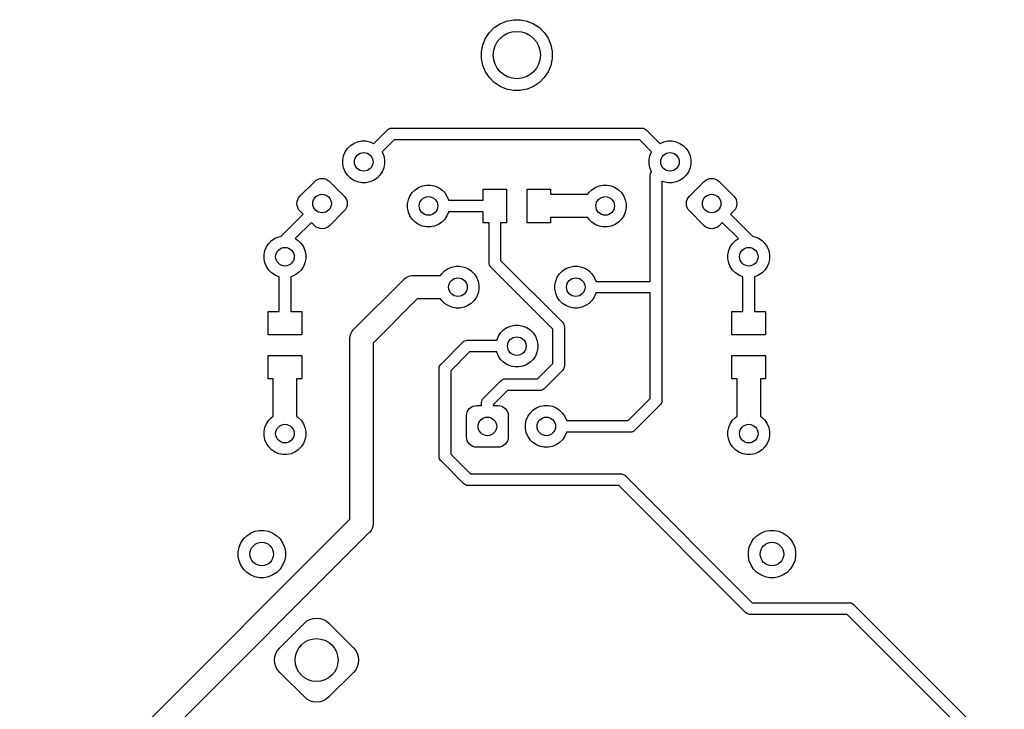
# Model space of a CAD drawing. Extents: x 5 to 6.74, y -5.6 to -2.91.
# Tile 3 of 3: x 5 to 6.67, y -4.08 to -2.91. Entities that reach past the tile are written whole.
import ezdxf

# ---------------------------------------------------------------- set-up
doc = ezdxf.new("R2010")
doc.units = 0
doc.header["$MEASUREMENT"] = 0
doc.layers.add('BLACK', color=7, linetype='CONTINUOUS')

msp = doc.modelspace()

# ---------------------------------------------------------------- linework, layer by layer
at = {"layer": 'BLACK', "linetype": 'CONTINUOUS'}
for p, q in [((5.80821, -2.92584), (5.81804, -2.91927)), ((5.81804, -2.91927), (5.82896, -2.91475)), ((5.82896, -2.91475), (5.84055, -2.91244)), ((5.84055, -2.91244), (5.85237, -2.91244)), ((5.85237, -2.91244), (5.86396, -2.91475)), ((5.86396, -2.91475), (5.87488, -2.91927)), ((5.87488, -2.91927), (5.8847, -2.92584)), ((5.79329, -2.94402), (5.79985, -2.93419)), ((5.79985, -2.93419), (5.80821, -2.92584)), ((5.8847, -2.92584), (5.89306, -2.93419)), ((5.89306, -2.93419), (5.89963, -2.94402)), ((5.78646, -2.96653), (5.78876, -2.95494)), ((5.78876, -2.95494), (5.79329, -2.94402)), ((5.89963, -2.94402), (5.90415, -2.95494)), ((5.90415, -2.95494), (5.90646, -2.96653)), ((5.78646, -2.97835), (5.78646, -2.96653)), ((5.90646, -2.96653), (5.90646, -2.97835)), ((5.78876, -2.98994), (5.78646, -2.97835)), ((5.79329, -3.00086), (5.78876, -2.98994)), ((5.90415, -2.98994), (5.89963, -3.00086)), ((5.90646, -2.97835), (5.90415, -2.98994)), ((5.79985, -3.01069), (5.79329, -3.00086)), ((5.89963, -3.00086), (5.89306, -3.01069)), ((5.80821, -3.01905), (5.79985, -3.01069)), ((5.81804, -3.02561), (5.80821, -3.01905)), ((5.8847, -3.01905), (5.87488, -3.02561)), ((5.89306, -3.01069), (5.8847, -3.01905)), ((5.82896, -3.03014), (5.81804, -3.02561)), ((5.84055, -3.03244), (5.82896, -3.03014)), ((5.85237, -3.03244), (5.84055, -3.03244)), ((5.86396, -3.03014), (5.85237, -3.03244)), ((5.87488, -3.02561), (5.86396, -3.03014)), ((5.60374, -3.1225), (5.62656, -3.09968)), ((5.62656, -3.09968), (5.62686, -3.09931)), ((5.62686, -3.09931), (5.62836, -3.09808)), ((5.62836, -3.09808), (5.63007, -3.09716)), ((5.63007, -3.09716), (5.63193, -3.0966)), ((5.63193, -3.0966), (5.63386, -3.09641)), ((5.63386, -3.09641), (5.63434, -3.09646)), ((5.63434, -3.09646), (6.05857, -3.09646)), ((6.05857, -3.09646), (6.05906, -3.09641)), ((6.05906, -3.09641), (6.05954, -3.09646)), ((6.05954, -3.09646), (6.06098, -3.0966)), ((6.06098, -3.0966), (6.06284, -3.09716)), ((6.06284, -3.09716), (6.06455, -3.09808)), ((6.06455, -3.09808), (6.06605, -3.09931)), ((6.06605, -3.09931), (6.06636, -3.09968)), ((6.06636, -3.09968), (6.08918, -3.1225)), ((5.56395, -3.1261), (5.56975, -3.12222)), ((5.56975, -3.12222), (5.5762, -3.11955)), ((5.5762, -3.11955), (5.58305, -3.11819)), ((5.58305, -3.11819), (5.59003, -3.11819)), ((5.59003, -3.11819), (5.59687, -3.11955)), ((5.59687, -3.11955), (5.60332, -3.12222)), ((5.60332, -3.12222), (5.60374, -3.1225)), ((5.63794, -3.11614), (5.61766, -3.13642)), ((6.05498, -3.11614), (5.63794, -3.11614)), ((6.07526, -3.13642), (6.05498, -3.11614)), ((6.08918, -3.1225), (6.08959, -3.12222)), ((6.08959, -3.12222), (6.09604, -3.11955)), ((6.09604, -3.11955), (6.10289, -3.11819)), ((6.10289, -3.11819), (6.10987, -3.11819)), ((6.10987, -3.11819), (6.11671, -3.11955)), ((6.11671, -3.11955), (6.12316, -3.12222)), ((6.12316, -3.12222), (6.12896, -3.1261)), ((5.55247, -3.14329), (5.55514, -3.13684)), ((5.55514, -3.13684), (5.55901, -3.13103)), ((5.55901, -3.13103), (5.56395, -3.1261)), ((5.61766, -3.13642), (5.61794, -3.13684)), ((5.61794, -3.13684), (5.62061, -3.14329)), ((6.07231, -3.14329), (6.07498, -3.13684)), ((6.07498, -3.13684), (6.07526, -3.13642)), ((6.12896, -3.1261), (6.1339, -3.13103)), ((6.1339, -3.13103), (6.13778, -3.13684)), ((6.13778, -3.13684), (6.14045, -3.14329)), ((5.5511, -3.15013), (5.55247, -3.14329)), ((5.5511, -3.15711), (5.5511, -3.15013)), ((5.55247, -3.16396), (5.5511, -3.15711)), ((5.62061, -3.14329), (5.62197, -3.15013)), ((5.62197, -3.15711), (5.62061, -3.16396)), ((5.62197, -3.15013), (5.62197, -3.15711)), ((6.07094, -3.15013), (6.07231, -3.14329)), ((6.07094, -3.15711), (6.07094, -3.15013)), ((6.07231, -3.16396), (6.07094, -3.15711)), ((6.14045, -3.14329), (6.14181, -3.15013)), ((6.14181, -3.15711), (6.14045, -3.16396)), ((6.14181, -3.15013), (6.14181, -3.15711)), ((5.55514, -3.1704), (5.55247, -3.16396)), ((5.55901, -3.17621), (5.55514, -3.1704)), ((5.61794, -3.1704), (5.61406, -3.17621)), ((5.62061, -3.16396), (5.61794, -3.1704)), ((6.07498, -3.1704), (6.07231, -3.16396)), ((6.07279, -3.17732), (6.07298, -3.17539)), ((6.07298, -3.17539), (6.07354, -3.17354)), ((6.07354, -3.17354), (6.07445, -3.17183)), ((6.07445, -3.17183), (6.07527, -3.17084)), ((6.07527, -3.17084), (6.07498, -3.1704)), ((6.13778, -3.1704), (6.1339, -3.17621)), ((6.14045, -3.16396), (6.13778, -3.1704)), ((5.47824, -3.2118), (5.5033, -3.18675)), ((5.5033, -3.18675), (5.50598, -3.18455)), ((5.50598, -3.18455), (5.50905, -3.18291)), ((5.50905, -3.18291), (5.51237, -3.1819)), ((5.51237, -3.1819), (5.51583, -3.18156)), ((5.51583, -3.18156), (5.51928, -3.1819)), ((5.51928, -3.1819), (5.52261, -3.18291)), ((5.52261, -3.18291), (5.52567, -3.18455)), ((5.52567, -3.18455), (5.52835, -3.18675)), ((5.52835, -3.18675), (5.55341, -3.2118)), ((5.56395, -3.18114), (5.55901, -3.17621)), ((5.56975, -3.18502), (5.56395, -3.18114)), ((5.5762, -3.18769), (5.56975, -3.18502)), ((5.58305, -3.18905), (5.5762, -3.18769)), ((5.59003, -3.18905), (5.58305, -3.18905)), ((5.59687, -3.18769), (5.59003, -3.18905)), ((5.60332, -3.18502), (5.59687, -3.18769)), ((5.60912, -3.18114), (5.60332, -3.18502)), ((5.61406, -3.17621), (5.60912, -3.18114)), ((6.07283, -3.1778), (6.07279, -3.17732)), ((6.07283, -3.3563), (6.07283, -3.1778)), ((6.09604, -3.18769), (6.09252, -3.18623)), ((6.09252, -3.18623), (6.09252, -3.36566)), ((6.10289, -3.18905), (6.09604, -3.18769)), ((6.10987, -3.18905), (6.10289, -3.18905)), ((6.11671, -3.18769), (6.10987, -3.18905)), ((6.12316, -3.18502), (6.11671, -3.18769)), ((6.12896, -3.18114), (6.12316, -3.18502)), ((6.1339, -3.17621), (6.12896, -3.18114)), ((6.13951, -3.2118), (6.16456, -3.18675)), ((6.16456, -3.18675), (6.16724, -3.18455)), ((6.16724, -3.18455), (6.17031, -3.18291)), ((6.17031, -3.18291), (6.17363, -3.1819)), ((6.17363, -3.1819), (6.17709, -3.18156)), ((6.17709, -3.18156), (6.18054, -3.1819)), ((6.18054, -3.1819), (6.18387, -3.18291)), ((6.18387, -3.18291), (6.18693, -3.18455)), ((6.18693, -3.18455), (6.18962, -3.18675)), ((6.18962, -3.18675), (6.21467, -3.2118)), ((5.66506, -3.21156), (5.66893, -3.20576)), ((5.66893, -3.20576), (5.67387, -3.20082)), ((5.67387, -3.20082), (5.67967, -3.19695)), ((5.67967, -3.19695), (5.68612, -3.19428)), ((5.68612, -3.19428), (5.69297, -3.19291)), ((5.69297, -3.19291), (5.69995, -3.19291)), ((5.69995, -3.19291), (5.70679, -3.19428)), ((5.70679, -3.19428), (5.71324, -3.19695)), ((5.71324, -3.19695), (5.71904, -3.20082)), ((5.71904, -3.20082), (5.72398, -3.20576)), ((5.72398, -3.20576), (5.72786, -3.21156)), ((5.78937, -3.2185), (5.78937, -3.1998)), ((5.78937, -3.1998), (5.82874, -3.1998)), ((5.82874, -3.1998), (5.82874, -3.25689)), ((5.86417, -3.22738), (5.86417, -3.1998)), ((5.86417, -3.1998), (5.90354, -3.1998)), ((5.90354, -3.1998), (5.90354, -3.20866)), ((5.90354, -3.20866), (5.96699, -3.20866)), ((5.96699, -3.20866), (5.96893, -3.20576)), ((5.96893, -3.20576), (5.97387, -3.20082)), ((5.97387, -3.20082), (5.97967, -3.19695)), ((5.97967, -3.19695), (5.98612, -3.19428)), ((5.98612, -3.19428), (5.99297, -3.19291)), ((5.99297, -3.19291), (5.99995, -3.19291)), ((5.99995, -3.19291), (6.00679, -3.19428)), ((6.00679, -3.19428), (6.01324, -3.19695)), ((6.01324, -3.19695), (6.01904, -3.20082)), ((6.01904, -3.20082), (6.02398, -3.20576)), ((6.02398, -3.20576), (6.02786, -3.21156)), ((5.47305, -3.22433), (5.47339, -3.22088)), ((5.47339, -3.22779), (5.47305, -3.22433)), ((5.47339, -3.22088), (5.4744, -3.21755)), ((5.4744, -3.21755), (5.47604, -3.21449)), ((5.47604, -3.21449), (5.47824, -3.2118)), ((5.55341, -3.2118), (5.55561, -3.21449)), ((5.55561, -3.21449), (5.55725, -3.21755)), ((5.55725, -3.21755), (5.55826, -3.22088)), ((5.55826, -3.22088), (5.5586, -3.22433)), ((5.5586, -3.22433), (5.55826, -3.22779)), ((5.66102, -3.22486), (5.66239, -3.21801)), ((5.66102, -3.23184), (5.66102, -3.22486)), ((5.66239, -3.21801), (5.66506, -3.21156)), ((5.72786, -3.21156), (5.73053, -3.21801)), ((5.73053, -3.21801), (5.73063, -3.2185)), ((5.73063, -3.2185), (5.78937, -3.2185)), ((6.02786, -3.21156), (6.03053, -3.21801)), ((6.03053, -3.21801), (6.03189, -3.22486)), ((6.03189, -3.22486), (6.03189, -3.23184)), ((6.13432, -3.22433), (6.13466, -3.22088)), ((6.13466, -3.22779), (6.13432, -3.22433)), ((6.13466, -3.22088), (6.13566, -3.21755)), ((6.13566, -3.21755), (6.1373, -3.21449)), ((6.1373, -3.21449), (6.13951, -3.2118)), ((6.21467, -3.2118), (6.21687, -3.21449)), ((6.21687, -3.21449), (6.21851, -3.21755)), ((6.21851, -3.21755), (6.21952, -3.22088)), ((6.21952, -3.22088), (6.21986, -3.22433)), ((6.21986, -3.22433), (6.21952, -3.22779)), ((5.44657, -3.27967), (5.48381, -3.24243)), ((5.4744, -3.23111), (5.47339, -3.22779)), ((5.47604, -3.23417), (5.4744, -3.23111)), ((5.47824, -3.23686), (5.47604, -3.23417)), ((5.48381, -3.24243), (5.47824, -3.23686)), ((5.55341, -3.23686), (5.52835, -3.26191)), ((5.55561, -3.23417), (5.55341, -3.23686)), ((5.55725, -3.23111), (5.55561, -3.23417)), ((5.55826, -3.22779), (5.55725, -3.23111)), ((5.66239, -3.23868), (5.66102, -3.23184)), ((5.66506, -3.24513), (5.66239, -3.23868)), ((5.73053, -3.23868), (5.72786, -3.24513)), ((5.73063, -3.23819), (5.73053, -3.23868)), ((5.78937, -3.23819), (5.73063, -3.23819)), ((5.78937, -3.25689), (5.78937, -3.23819)), ((5.86408, -3.22835), (5.86417, -3.22738)), ((5.86417, -3.22931), (5.86408, -3.22835)), ((5.86417, -3.25689), (5.86417, -3.22931)), ((6.03053, -3.23868), (6.02786, -3.24513)), ((6.03189, -3.23184), (6.03053, -3.23868)), ((6.13566, -3.23111), (6.13466, -3.22779)), ((6.1373, -3.23417), (6.13566, -3.23111)), ((6.13951, -3.23686), (6.1373, -3.23417)), ((6.16456, -3.26191), (6.13951, -3.23686)), ((6.21467, -3.23686), (6.2091, -3.24243)), ((6.2091, -3.24243), (6.24635, -3.27967)), ((6.21687, -3.23417), (6.21467, -3.23686)), ((6.21851, -3.23111), (6.21687, -3.23417)), ((6.21952, -3.22779), (6.21851, -3.23111)), ((5.49773, -3.25635), (5.47036, -3.28372)), ((5.5033, -3.26191), (5.49773, -3.25635)), ((5.66893, -3.25093), (5.66506, -3.24513)), ((5.67387, -3.25587), (5.66893, -3.25093)), ((5.67967, -3.25975), (5.67387, -3.25587)), ((5.71904, -3.25587), (5.71324, -3.25975)), ((5.72398, -3.25093), (5.71904, -3.25587)), ((5.72786, -3.24513), (5.72398, -3.25093)), ((5.79921, -3.25689), (5.78937, -3.25689)), ((5.79921, -3.32432), (5.79921, -3.25689)), ((5.82874, -3.25689), (5.8189, -3.25689)), ((5.8189, -3.25689), (5.8189, -3.32073)), ((5.90354, -3.25689), (5.86417, -3.25689)), ((5.96699, -3.24803), (5.90354, -3.24803)), ((5.90354, -3.24803), (5.90354, -3.25689)), ((5.96893, -3.25093), (5.96699, -3.24803)), ((5.97387, -3.25587), (5.96893, -3.25093)), ((5.97967, -3.25975), (5.97387, -3.25587)), ((6.01904, -3.25587), (6.01324, -3.25975)), ((6.02398, -3.25093), (6.01904, -3.25587)), ((6.02786, -3.24513), (6.02398, -3.25093)), ((6.19518, -3.25635), (6.18962, -3.26191)), ((6.22255, -3.28372), (6.19518, -3.25635)), ((5.50598, -3.26412), (5.5033, -3.26191)), ((5.50905, -3.26575), (5.50598, -3.26412)), ((5.51237, -3.26676), (5.50905, -3.26575)), ((5.51583, -3.2671), (5.51237, -3.26676)), ((5.51928, -3.26676), (5.51583, -3.2671)), ((5.52261, -3.26575), (5.51928, -3.26676)), ((5.52567, -3.26412), (5.52261, -3.26575)), ((5.52835, -3.26191), (5.52567, -3.26412)), ((5.68612, -3.26242), (5.67967, -3.25975)), ((5.69297, -3.26378), (5.68612, -3.26242)), ((5.69995, -3.26378), (5.69297, -3.26378)), ((5.70679, -3.26242), (5.69995, -3.26378)), ((5.71324, -3.25975), (5.70679, -3.26242)), ((5.98612, -3.26242), (5.97967, -3.25975)), ((5.99297, -3.26378), (5.98612, -3.26242)), ((5.99995, -3.26378), (5.99297, -3.26378)), ((6.00679, -3.26242), (5.99995, -3.26378)), ((6.01324, -3.25975), (6.00679, -3.26242)), ((6.16724, -3.26412), (6.16456, -3.26191)), ((6.17031, -3.26575), (6.16724, -3.26412)), ((6.17363, -3.26676), (6.17031, -3.26575)), ((6.17709, -3.2671), (6.17363, -3.26676)), ((6.18054, -3.26676), (6.17709, -3.2671)), ((6.18387, -3.26575), (6.18054, -3.26676)), ((6.18693, -3.26412), (6.18387, -3.26575)), ((6.18962, -3.26191), (6.18693, -3.26412)), ((5.42136, -3.29778), (5.42523, -3.29198)), ((5.42523, -3.29198), (5.43017, -3.28704)), ((5.43017, -3.28704), (5.43597, -3.28317)), ((5.43597, -3.28317), (5.44242, -3.2805)), ((5.44242, -3.2805), (5.44657, -3.27967)), ((5.47036, -3.28372), (5.47534, -3.28704)), ((5.47534, -3.28704), (5.48028, -3.29198)), ((5.48028, -3.29198), (5.48416, -3.29778)), ((6.20876, -3.29778), (6.21263, -3.29198)), ((6.21263, -3.29198), (6.21757, -3.28704)), ((6.21757, -3.28704), (6.22255, -3.28372)), ((6.24635, -3.27967), (6.25049, -3.2805)), ((6.25049, -3.2805), (6.25694, -3.28317)), ((6.25694, -3.28317), (6.26274, -3.28704)), ((6.26274, -3.28704), (6.26768, -3.29198)), ((6.26768, -3.29198), (6.27156, -3.29778)), ((5.41732, -3.31108), (5.41868, -3.30423)), ((5.41868, -3.30423), (5.42136, -3.29778)), ((5.48416, -3.29778), (5.48683, -3.30423)), ((5.48683, -3.30423), (5.48819, -3.31108)), ((6.20472, -3.31108), (6.20609, -3.30423)), ((6.20609, -3.30423), (6.20876, -3.29778)), ((6.27156, -3.29778), (6.27423, -3.30423)), ((6.27423, -3.30423), (6.27559, -3.31108)), ((5.41732, -3.31806), (5.41732, -3.31108)), ((5.41868, -3.3249), (5.41732, -3.31806)), ((5.42136, -3.33135), (5.41868, -3.3249)), ((5.48683, -3.3249), (5.48416, -3.33135)), ((5.48819, -3.31806), (5.48683, -3.3249)), ((5.48819, -3.31108), (5.48819, -3.31806)), ((5.79916, -3.3248), (5.79921, -3.32432)), ((5.79921, -3.32529), (5.79916, -3.3248)), ((5.79936, -3.32673), (5.79921, -3.32529)), ((5.8189, -3.32073), (5.92394, -3.42577)), ((6.20472, -3.31806), (6.20472, -3.31108)), ((6.20609, -3.3249), (6.20472, -3.31806)), ((6.20876, -3.33135), (6.20609, -3.3249)), ((6.27423, -3.3249), (6.27156, -3.33135)), ((6.27559, -3.31806), (6.27423, -3.3249)), ((6.27559, -3.31108), (6.27559, -3.31806)), ((5.42523, -3.33715), (5.42136, -3.33135)), ((5.43017, -3.34209), (5.42523, -3.33715)), ((5.43597, -3.34597), (5.43017, -3.34209)), ((5.47534, -3.34209), (5.46954, -3.34597)), ((5.48028, -3.33715), (5.47534, -3.34209)), ((5.48416, -3.33135), (5.48028, -3.33715)), ((5.71893, -3.34355), (5.72387, -3.33862)), ((5.72387, -3.33862), (5.72967, -3.33474)), ((5.72967, -3.33474), (5.73612, -3.33207)), ((5.73612, -3.33207), (5.74297, -3.33071)), ((5.74297, -3.33071), (5.74995, -3.33071)), ((5.74995, -3.33071), (5.75679, -3.33207)), ((5.75679, -3.33207), (5.76324, -3.33474)), ((5.76324, -3.33474), (5.76904, -3.33862)), ((5.76904, -3.33862), (5.77398, -3.34355)), ((5.79992, -3.32859), (5.79936, -3.32673)), ((5.80083, -3.3303), (5.79992, -3.32859)), ((5.80206, -3.3318), (5.80083, -3.3303)), ((5.80244, -3.3321), (5.80206, -3.3318)), ((5.90748, -3.43715), (5.80244, -3.3321)), ((5.91893, -3.34355), (5.92387, -3.33862)), ((5.92387, -3.33862), (5.92967, -3.33474)), ((5.92967, -3.33474), (5.93612, -3.33207)), ((5.93612, -3.33207), (5.94297, -3.33071)), ((5.94297, -3.33071), (5.94995, -3.33071)), ((5.94995, -3.33071), (5.95679, -3.33207)), ((5.95679, -3.33207), (5.96324, -3.33474)), ((5.96324, -3.33474), (5.96904, -3.33862)), ((5.96904, -3.33862), (5.97398, -3.34355)), ((6.21263, -3.33715), (6.20876, -3.33135)), ((6.21757, -3.34209), (6.21263, -3.33715)), ((6.22337, -3.34597), (6.21757, -3.34209)), ((6.26274, -3.34209), (6.25694, -3.34597)), ((6.26768, -3.33715), (6.26274, -3.34209)), ((6.27156, -3.33135), (6.26768, -3.33715)), ((5.44242, -3.34864), (5.43597, -3.34597)), ((5.44291, -3.34874), (5.44242, -3.34864)), ((5.44291, -3.40748), (5.44291, -3.34874)), ((5.46309, -3.34864), (5.4626, -3.34874)), ((5.4626, -3.34874), (5.4626, -3.40748)), ((5.46954, -3.34597), (5.46309, -3.34864)), ((5.56944, -3.43815), (5.65469, -3.35291)), ((5.65469, -3.35291), (5.6553, -3.35215)), ((5.6553, -3.35215), (5.6583, -3.3497)), ((5.6583, -3.3497), (5.66172, -3.34787)), ((5.66172, -3.34787), (5.66543, -3.34674)), ((5.66543, -3.34674), (5.66832, -3.34646)), ((5.66832, -3.34646), (5.66929, -3.34636)), ((5.66929, -3.34636), (5.67026, -3.34646)), ((5.67026, -3.34646), (5.71699, -3.34646)), ((5.71699, -3.34646), (5.71893, -3.34355)), ((5.77398, -3.34355), (5.77786, -3.34936)), ((5.77786, -3.34936), (5.78053, -3.35581)), ((5.78053, -3.35581), (5.78189, -3.36265)), ((5.91102, -3.36265), (5.91239, -3.35581)), ((5.91239, -3.35581), (5.91506, -3.34936)), ((5.91506, -3.34936), (5.91893, -3.34355)), ((5.97398, -3.34355), (5.97786, -3.34936)), ((5.97786, -3.34936), (5.98053, -3.35581)), ((5.98053, -3.35581), (5.98063, -3.3563)), ((5.98063, -3.3563), (6.07283, -3.3563)), ((6.22982, -3.34864), (6.22337, -3.34597)), ((6.23032, -3.34874), (6.22982, -3.34864)), ((6.23031, -3.40748), (6.23032, -3.34874)), ((6.25049, -3.34864), (6.25, -3.34874)), ((6.25, -3.34874), (6.25, -3.40748)), ((6.25694, -3.34597), (6.25049, -3.34864)), ((5.78189, -3.36963), (5.78053, -3.37648)), ((5.78189, -3.36265), (5.78189, -3.36963)), ((5.91102, -3.36963), (5.91102, -3.36265)), ((5.91239, -3.37648), (5.91102, -3.36963)), ((5.98063, -3.37598), (5.98053, -3.37648)), ((6.07283, -3.37598), (5.98063, -3.37598)), ((6.07283, -3.55498), (6.07283, -3.37598)), ((6.09252, -3.36566), (6.09257, -3.36614)), ((6.09257, -3.36614), (6.09252, -3.36662)), ((6.09252, -3.36662), (6.09252, -3.55857)), ((5.67745, -3.38583), (5.60236, -3.46091)), ((5.71699, -3.38583), (5.67745, -3.38583)), ((5.71893, -3.38873), (5.71699, -3.38583)), ((5.72387, -3.39366), (5.71893, -3.38873)), ((5.77398, -3.38873), (5.76904, -3.39366)), ((5.77786, -3.38293), (5.77398, -3.38873)), ((5.78053, -3.37648), (5.77786, -3.38293)), ((5.91506, -3.38293), (5.91239, -3.37648)), ((5.91893, -3.38873), (5.91506, -3.38293)), ((5.92387, -3.39366), (5.91893, -3.38873)), ((5.97398, -3.38873), (5.96904, -3.39366)), ((5.97786, -3.38293), (5.97398, -3.38873)), ((5.98053, -3.37648), (5.97786, -3.38293)), ((5.42421, -3.44685), (5.42421, -3.40748)), ((5.42421, -3.40748), (5.44291, -3.40748)), ((5.4626, -3.40748), (5.4813, -3.40748)), ((5.4813, -3.40748), (5.4813, -3.44685)), ((5.72967, -3.39754), (5.72387, -3.39366)), ((5.73612, -3.40021), (5.72967, -3.39754)), ((5.74297, -3.40157), (5.73612, -3.40021)), ((5.74995, -3.40157), (5.74297, -3.40157)), ((5.75679, -3.40021), (5.74995, -3.40157)), ((5.76324, -3.39754), (5.75679, -3.40021)), ((5.76904, -3.39366), (5.76324, -3.39754)), ((5.92967, -3.39754), (5.92387, -3.39366)), ((5.93612, -3.40021), (5.92967, -3.39754)), ((5.94297, -3.40157), (5.93612, -3.40021)), ((5.94995, -3.40157), (5.94297, -3.40157)), ((5.95679, -3.40021), (5.94995, -3.40157)), ((5.96324, -3.39754), (5.95679, -3.40021)), ((5.96904, -3.39366), (5.96324, -3.39754)), ((6.21161, -3.44685), (6.21161, -3.40748)), ((6.21161, -3.40748), (6.23031, -3.40748)), ((6.25, -3.40748), (6.2687, -3.40748)), ((6.2687, -3.40748), (6.2687, -3.44685)), ((5.92394, -3.42577), (5.92432, -3.42608)), ((5.92432, -3.42608), (5.92555, -3.42758)), ((5.5644, -3.44519), (5.56623, -3.44177)), ((5.56623, -3.44177), (5.56869, -3.43877)), ((5.56869, -3.43877), (5.56944, -3.43815)), ((5.81893, -3.44355), (5.82387, -3.43862)), ((5.82387, -3.43862), (5.82967, -3.43474)), ((5.82967, -3.43474), (5.83612, -3.43207)), ((5.83612, -3.43207), (5.84297, -3.43071)), ((5.84297, -3.43071), (5.84995, -3.43071)), ((5.84995, -3.43071), (5.85679, -3.43207)), ((5.85679, -3.43207), (5.86324, -3.43474)), ((5.86324, -3.43474), (5.86904, -3.43862)), ((5.86904, -3.43862), (5.87398, -3.44355)), ((5.90748, -3.49592), (5.90748, -3.43715)), ((5.92555, -3.42758), (5.92646, -3.42929)), ((5.92646, -3.42929), (5.92702, -3.43114)), ((5.92702, -3.43114), (5.92711, -3.43207)), ((5.92711, -3.43207), (5.92721, -3.43307)), ((5.92721, -3.43307), (5.92717, -3.43355)), ((5.92717, -3.43355), (5.92717, -3.49952)), ((5.4813, -3.44685), (5.42421, -3.44685)), ((5.5629, -3.45276), (5.56328, -3.4489)), ((5.56299, -3.45372), (5.5629, -3.45276)), ((5.56299, -3.75956), (5.56299, -3.45372)), ((5.56328, -3.4489), (5.5639, -3.44685)), ((5.5639, -3.44685), (5.5644, -3.44519)), ((5.71779, -3.49664), (5.7549, -3.45952)), ((5.7549, -3.45952), (5.75521, -3.45915)), ((5.75521, -3.45915), (5.75671, -3.45792)), ((5.75671, -3.45792), (5.75842, -3.457)), ((5.75842, -3.457), (5.76028, -3.45644)), ((5.76028, -3.45644), (5.7622, -3.45625)), ((5.7622, -3.45625), (5.76269, -3.4563)), ((5.76269, -3.4563), (5.81229, -3.4563)), ((5.81229, -3.4563), (5.81239, -3.45581)), ((5.81239, -3.45581), (5.81506, -3.44936)), ((5.81506, -3.44936), (5.81893, -3.44355)), ((5.87398, -3.44355), (5.87786, -3.44936)), ((5.87786, -3.44936), (5.88053, -3.45581)), ((5.88053, -3.45581), (5.88189, -3.46265)), ((6.2687, -3.44685), (6.21161, -3.44685)), ((5.60236, -3.46091), (5.60236, -3.76675)), ((5.76628, -3.47598), (5.73425, -3.50801)), ((5.81229, -3.47598), (5.76628, -3.47598)), ((5.81239, -3.47648), (5.81229, -3.47598)), ((5.81506, -3.48293), (5.81239, -3.47648)), ((5.88053, -3.47648), (5.87786, -3.48293)), ((5.88189, -3.46963), (5.88053, -3.47648)), ((5.88189, -3.46265), (5.88189, -3.46963)), ((5.42421, -3.52165), (5.42421, -3.48228)), ((5.42421, -3.48228), (5.45179, -3.48228)), ((5.45179, -3.48228), (5.45276, -3.48219)), ((5.45276, -3.48219), (5.45372, -3.48228)), ((5.45372, -3.48228), (5.4813, -3.48228)), ((5.4813, -3.48228), (5.4813, -3.52165)), ((5.81893, -3.48873), (5.81506, -3.48293)), ((5.82387, -3.49366), (5.81893, -3.48873)), ((5.87398, -3.48873), (5.86904, -3.49366)), ((5.87786, -3.48293), (5.87398, -3.48873)), ((6.21161, -3.52165), (6.21161, -3.48228)), ((6.21161, -3.48228), (6.23919, -3.48228)), ((6.23919, -3.48228), (6.24016, -3.48219)), ((6.24016, -3.48219), (6.24112, -3.48228)), ((6.24112, -3.48228), (6.2687, -3.48228)), ((6.2687, -3.48228), (6.2687, -3.52165)), ((5.71452, -3.50394), (5.71471, -3.50201)), ((5.71457, -3.50442), (5.71452, -3.50394)), ((5.71457, -3.65306), (5.71457, -3.50442)), ((5.71471, -3.50201), (5.71527, -3.50015)), ((5.71527, -3.50015), (5.71619, -3.49844)), ((5.71619, -3.49844), (5.71646, -3.49811)), ((5.71646, -3.49811), (5.71742, -3.49694)), ((5.71742, -3.49694), (5.71779, -3.49664)), ((5.73425, -3.50801), (5.73425, -3.64947)), ((5.82967, -3.49754), (5.82387, -3.49366)), ((5.83612, -3.50021), (5.82967, -3.49754)), ((5.84297, -3.50157), (5.83612, -3.50021)), ((5.84995, -3.50157), (5.84297, -3.50157)), ((5.85679, -3.50021), (5.84995, -3.50157)), ((5.86324, -3.49754), (5.85679, -3.50021)), ((5.86904, -3.49366), (5.86324, -3.49754)), ((5.88175, -3.52165), (5.90748, -3.49592)), ((5.92394, -3.5073), (5.89313, -3.53811)), ((5.92432, -3.50699), (5.92394, -3.5073)), ((5.92555, -3.50549), (5.92432, -3.50699)), ((5.92646, -3.50378), (5.92555, -3.50549)), ((5.92702, -3.50193), (5.92646, -3.50378)), ((5.92717, -3.50048), (5.92702, -3.50193)), ((5.92717, -3.49952), (5.92721, -3.5)), ((5.92721, -3.5), (5.92717, -3.50048)), ((5.92717, -3.50048), (5.92717, -3.50048)), ((5.43307, -3.52165), (5.42421, -3.52165)), ((5.43307, -3.5851), (5.43307, -3.52165)), ((5.4813, -3.52165), (5.47244, -3.52165)), ((5.47244, -3.52165), (5.47244, -3.58511)), ((5.78984, -3.55451), (5.81947, -3.52488)), ((5.81947, -3.52488), (5.81978, -3.5245)), ((5.81978, -3.5245), (5.82128, -3.52327)), ((5.82128, -3.52327), (5.82299, -3.52236)), ((5.82299, -3.52236), (5.82484, -3.5218)), ((5.82484, -3.5218), (5.82629, -3.52165)), ((5.82629, -3.52165), (5.82677, -3.52161)), ((5.82629, -3.52165), (5.82629, -3.52165)), ((5.82677, -3.52161), (5.82725, -3.52165)), ((5.82725, -3.52165), (5.88175, -3.52165)), ((6.22047, -3.52165), (6.21161, -3.52165)), ((6.22047, -3.58511), (6.22047, -3.52165)), ((6.2687, -3.52165), (6.25984, -3.52165)), ((6.25984, -3.52165), (6.25984, -3.58511)), ((5.83085, -3.54134), (5.8063, -3.56589)), ((5.88534, -3.54134), (5.83085, -3.54134)), ((5.88583, -3.54139), (5.88534, -3.54134)), ((5.88776, -3.5412), (5.88583, -3.54139)), ((5.88961, -3.54063), (5.88776, -3.5412)), ((5.89132, -3.53972), (5.88961, -3.54063)), ((5.89282, -3.53849), (5.89132, -3.53972)), ((5.89313, -3.53811), (5.89282, -3.53849)), ((5.78657, -3.56181), (5.78676, -3.55988)), ((5.78676, -3.55988), (5.78732, -3.55803)), ((5.78732, -3.55803), (5.78823, -3.55632)), ((5.78823, -3.55632), (5.78946, -3.55482)), ((5.78946, -3.55482), (5.78984, -3.55451)), ((6.03529, -3.59252), (6.07283, -3.55498)), ((6.09257, -3.55906), (6.09238, -3.56098)), ((6.09252, -3.55857), (6.09257, -3.55906)), ((5.76237, -3.57787), (5.76401, -3.5748)), ((5.76401, -3.5748), (5.76621, -3.57212)), ((5.76621, -3.57212), (5.7689, -3.56991)), ((5.7689, -3.56991), (5.77196, -3.56828)), ((5.77196, -3.56828), (5.77528, -3.56727)), ((5.77528, -3.56727), (5.77874, -3.56693)), ((5.77874, -3.56693), (5.78661, -3.56693)), ((5.78661, -3.56229), (5.78657, -3.56181)), ((5.78661, -3.56693), (5.78661, -3.56229)), ((5.8063, -3.56589), (5.8063, -3.56693)), ((5.8063, -3.56693), (5.81417, -3.56693)), ((5.81417, -3.56693), (5.81763, -3.56727)), ((5.81763, -3.56727), (5.82095, -3.56828)), ((5.82095, -3.56828), (5.82402, -3.56991)), ((5.82402, -3.56991), (5.8267, -3.57212)), ((5.8267, -3.57212), (5.8289, -3.5748)), ((5.8289, -3.5748), (5.83054, -3.57787)), ((5.86893, -3.57977), (5.87387, -3.57484)), ((5.87387, -3.57484), (5.87967, -3.57096)), ((5.87967, -3.57096), (5.88612, -3.56829)), ((5.88612, -3.56829), (5.89297, -3.56693)), ((5.89297, -3.56693), (5.89995, -3.56693)), ((5.89995, -3.56693), (5.90679, -3.56829)), ((5.90679, -3.56829), (5.91324, -3.57096)), ((5.91324, -3.57096), (5.91904, -3.57484)), ((5.91904, -3.57484), (5.92398, -3.57977)), ((6.08929, -3.56636), (6.04667, -3.60898)), ((6.08967, -3.56605), (6.08929, -3.56636)), ((6.0909, -3.56455), (6.08967, -3.56605)), ((6.09181, -3.56284), (6.0909, -3.56455)), ((6.09238, -3.56098), (6.09181, -3.56284)), ((6.09181, -3.56284), (6.09181, -3.56284)), ((5.42136, -3.59778), (5.42523, -3.59198)), ((5.42523, -3.59198), (5.43017, -3.58704)), ((5.43017, -3.58704), (5.43307, -3.5851)), ((5.47244, -3.58511), (5.47534, -3.58704)), ((5.47534, -3.58704), (5.48028, -3.59198)), ((5.48028, -3.59198), (5.48416, -3.59778)), ((5.76102, -3.58465), (5.76136, -3.58119)), ((5.76102, -3.62008), (5.76102, -3.58465)), ((5.76136, -3.58119), (5.76237, -3.57787)), ((5.83054, -3.57787), (5.83155, -3.58119)), ((5.83155, -3.58119), (5.83189, -3.58465)), ((5.83189, -3.58465), (5.83189, -3.62008)), ((5.86102, -3.59887), (5.86239, -3.59203)), ((5.86239, -3.59203), (5.86506, -3.58558)), ((5.86506, -3.58558), (5.86893, -3.57977)), ((5.92398, -3.57977), (5.92786, -3.58558)), ((5.92786, -3.58558), (5.93053, -3.59203)), ((5.93053, -3.59203), (5.93063, -3.59252)), ((5.93063, -3.59252), (6.03529, -3.59252)), ((6.20876, -3.59778), (6.21263, -3.59198)), ((6.21263, -3.59198), (6.21757, -3.58704)), ((6.21757, -3.58704), (6.22047, -3.58511)), ((6.25984, -3.58511), (6.26274, -3.58704)), ((6.26274, -3.58704), (6.26768, -3.59198)), ((6.26768, -3.59198), (6.27156, -3.59778)), ((5.41732, -3.61108), (5.41868, -3.60423)), ((5.41868, -3.60423), (5.42136, -3.59778)), ((5.48416, -3.59778), (5.48683, -3.60423)), ((5.48683, -3.60423), (5.48819, -3.61108)), ((5.86102, -3.60585), (5.86102, -3.59887)), ((5.86239, -3.6127), (5.86102, -3.60585)), ((6.04636, -3.60936), (6.04486, -3.61059)), ((6.04667, -3.60898), (6.04636, -3.60936)), ((6.20472, -3.61108), (6.20609, -3.60423)), ((6.20609, -3.60423), (6.20876, -3.59778)), ((6.27156, -3.59778), (6.27423, -3.60423)), ((6.27423, -3.60423), (6.27559, -3.61108)), ((5.41732, -3.61806), (5.41732, -3.61108)), ((5.41868, -3.6249), (5.41732, -3.61806)), ((5.42136, -3.63135), (5.41868, -3.6249)), ((5.48683, -3.6249), (5.48416, -3.63135)), ((5.48819, -3.61806), (5.48683, -3.6249)), ((5.48819, -3.61108), (5.48819, -3.61806)), ((5.76136, -3.62354), (5.76102, -3.62008)), ((5.76237, -3.62686), (5.76136, -3.62354)), ((5.76401, -3.62992), (5.76237, -3.62686)), ((5.83054, -3.62686), (5.8289, -3.62992)), ((5.83155, -3.62354), (5.83054, -3.62686)), ((5.83189, -3.62008), (5.83155, -3.62354)), ((5.86506, -3.61915), (5.86239, -3.6127)), ((5.86893, -3.62495), (5.86506, -3.61915)), ((5.87387, -3.62988), (5.86893, -3.62495)), ((5.92398, -3.62495), (5.91904, -3.62988)), ((5.92786, -3.61915), (5.92398, -3.62495)), ((5.93053, -3.6127), (5.92786, -3.61915)), ((5.93063, -3.6122), (5.93053, -3.6127)), ((6.03889, -3.6122), (5.93063, -3.6122)), ((6.03937, -3.61225), (6.03889, -3.6122)), ((6.0413, -3.61206), (6.03937, -3.61225)), ((6.04315, -3.6115), (6.0413, -3.61206)), ((6.04486, -3.61059), (6.04315, -3.6115)), ((6.20472, -3.61806), (6.20472, -3.61108)), ((6.20609, -3.6249), (6.20472, -3.61806)), ((6.20876, -3.63135), (6.20609, -3.6249)), ((6.27423, -3.6249), (6.27156, -3.63135)), ((6.27559, -3.61806), (6.27423, -3.6249)), ((6.27559, -3.61108), (6.27559, -3.61806)), ((5.42523, -3.63715), (5.42136, -3.63135)), ((5.43017, -3.64209), (5.42523, -3.63715)), ((5.43597, -3.64597), (5.43017, -3.64209)), ((5.47534, -3.64209), (5.46954, -3.64597)), ((5.48028, -3.63715), (5.47534, -3.64209)), ((5.48416, -3.63135), (5.48028, -3.63715)), ((5.76621, -3.63261), (5.76401, -3.62992)), ((5.7689, -3.63481), (5.76621, -3.63261)), ((5.77196, -3.63645), (5.7689, -3.63481)), ((5.77528, -3.63745), (5.77196, -3.63645)), ((5.77874, -3.6378), (5.77528, -3.63745)), ((5.81417, -3.6378), (5.77874, -3.6378)), ((5.81763, -3.63745), (5.81417, -3.6378)), ((5.82095, -3.63645), (5.81763, -3.63745)), ((5.82402, -3.63481), (5.82095, -3.63645)), ((5.8267, -3.63261), (5.82402, -3.63481)), ((5.8289, -3.62992), (5.8267, -3.63261)), ((5.87967, -3.63376), (5.87387, -3.62988)), ((5.88612, -3.63643), (5.87967, -3.63376)), ((5.89297, -3.6378), (5.88612, -3.63643)), ((5.89995, -3.6378), (5.89297, -3.6378)), ((5.90679, -3.63643), (5.89995, -3.6378)), ((5.91324, -3.63376), (5.90679, -3.63643)), ((5.91904, -3.62988), (5.91324, -3.63376)), ((6.21263, -3.63715), (6.20876, -3.63135)), ((6.21757, -3.64209), (6.21263, -3.63715)), ((6.22337, -3.64597), (6.21757, -3.64209)), ((6.26274, -3.64209), (6.25694, -3.64597)), ((6.26768, -3.63715), (6.26274, -3.64209)), ((6.27156, -3.63135), (6.26768, -3.63715)), ((5.44242, -3.64864), (5.43597, -3.64597)), ((5.44927, -3.65), (5.44242, -3.64864)), ((5.45625, -3.65), (5.44927, -3.65)), ((5.46309, -3.64864), (5.45625, -3.65)), ((5.46954, -3.64597), (5.46309, -3.64864)), ((5.71452, -3.65354), (5.71457, -3.65306)), ((5.71457, -3.65403), (5.71452, -3.65354)), ((5.71471, -3.65547), (5.71457, -3.65403)), ((5.71527, -3.65733), (5.71471, -3.65547)), ((5.71619, -3.65904), (5.71527, -3.65733)), ((5.71742, -3.66054), (5.71619, -3.65904)), ((5.73425, -3.64947), (5.76786, -3.68307)), ((6.22982, -3.64864), (6.22337, -3.64597)), ((6.23667, -3.65), (6.22982, -3.64864)), ((6.24365, -3.65), (6.23667, -3.65)), ((6.25049, -3.64864), (6.24365, -3.65)), ((6.25694, -3.64597), (6.25049, -3.64864)), ((5.71779, -3.66085), (5.71742, -3.66054)), ((5.75648, -3.69953), (5.71779, -3.66085)), ((5.76786, -3.68307), (6.02314, -3.68307)), ((6.02314, -3.68307), (6.02362, -3.68302)), ((6.02362, -3.68302), (6.02411, -3.68307)), ((6.02411, -3.68307), (6.02555, -3.68321)), ((6.02555, -3.68321), (6.02741, -3.68378)), ((6.02741, -3.68378), (6.02912, -3.68469)), ((6.02912, -3.68469), (6.03062, -3.68592)), ((6.03062, -3.68592), (6.03092, -3.6863)), ((6.03092, -3.6863), (6.2462, -3.90157)), ((5.75679, -3.69991), (5.75648, -3.69953)), ((5.75828, -3.70114), (5.75679, -3.69991)), ((5.75999, -3.70205), (5.75828, -3.70114)), ((5.76092, -3.70233), (5.75999, -3.70205)), ((5.76185, -3.70261), (5.76092, -3.70233)), ((5.76378, -3.7028), (5.76185, -3.70261)), ((5.76426, -3.70276), (5.76378, -3.7028)), ((6.01955, -3.70276), (5.76426, -3.70276)), ((6.23482, -3.91804), (6.01955, -3.70276)), ((5.00251, -4.32004), (5.56299, -3.75956)), ((5.60095, -3.77529), (5.59912, -3.77871)), ((5.60208, -3.77158), (5.60095, -3.77529)), ((5.60236, -3.76868), (5.60208, -3.77158)), ((5.60236, -3.76675), (5.60246, -3.76772)), ((5.60246, -3.76772), (5.60236, -3.76868)), ((5.60236, -3.76868), (5.60236, -3.76868)), ((5.59591, -3.78232), (5.03543, -4.3428)), ((5.37787, -3.79991), (5.38225, -3.79335)), ((5.38225, -3.79335), (5.38784, -3.78777)), ((5.38784, -3.78777), (5.3944, -3.78338)), ((5.3944, -3.78338), (5.4017, -3.78036)), ((5.4017, -3.78036), (5.40944, -3.77882)), ((5.40944, -3.77882), (5.41733, -3.77882)), ((5.41733, -3.77882), (5.42508, -3.78036)), ((5.42508, -3.78036), (5.43237, -3.78338)), ((5.43237, -3.78338), (5.43893, -3.78777)), ((5.43893, -3.78777), (5.44452, -3.79335)), ((5.44452, -3.79335), (5.4489, -3.79991)), ((5.59666, -3.7817), (5.59591, -3.78232)), ((5.59912, -3.77871), (5.59666, -3.7817)), ((6.24401, -3.79991), (6.2484, -3.79335)), ((6.2484, -3.79335), (6.25398, -3.78777)), ((6.25398, -3.78777), (6.26054, -3.78338)), ((6.26054, -3.78338), (6.26784, -3.78036)), ((6.26784, -3.78036), (6.27558, -3.77882)), ((6.27558, -3.77882), (6.28347, -3.77882)), ((6.28347, -3.77882), (6.29122, -3.78036)), ((6.29122, -3.78036), (6.29851, -3.78338)), ((6.29851, -3.78338), (6.30508, -3.78777)), ((6.30508, -3.78777), (6.31066, -3.79335)), ((6.31066, -3.79335), (6.31504, -3.79991)), ((5.37331, -3.81495), (5.37485, -3.80721)), ((5.37485, -3.80721), (5.37787, -3.79991)), ((5.4489, -3.79991), (5.45192, -3.80721)), ((5.45192, -3.80721), (5.45346, -3.81495)), ((6.23945, -3.81495), (6.24099, -3.80721)), ((6.24099, -3.80721), (6.24401, -3.79991)), ((6.31504, -3.79991), (6.31807, -3.80721)), ((6.31807, -3.80721), (6.31961, -3.81495)), ((5.37331, -3.82285), (5.37331, -3.81495)), ((5.37485, -3.83059), (5.37331, -3.82285)), ((5.45346, -3.82285), (5.45192, -3.83059)), ((5.45346, -3.81495), (5.45346, -3.82285)), ((6.23945, -3.82285), (6.23945, -3.81495)), ((6.24099, -3.83059), (6.23945, -3.82285)), ((6.31961, -3.82285), (6.31807, -3.83059)), ((6.31961, -3.81495), (6.31961, -3.82285)), ((5.37787, -3.83788), (5.37485, -3.83059)), ((5.38225, -3.84445), (5.37787, -3.83788)), ((5.4489, -3.83788), (5.44452, -3.84445)), ((5.45192, -3.83059), (5.4489, -3.83788)), ((6.24401, -3.83788), (6.24099, -3.83059)), ((6.2484, -3.84445), (6.24401, -3.83788)), ((6.31504, -3.83788), (6.31066, -3.84445)), ((6.31807, -3.83059), (6.31504, -3.83788)), ((5.38784, -3.85003), (5.38225, -3.84445)), ((5.3944, -3.85441), (5.38784, -3.85003)), ((5.4017, -3.85744), (5.3944, -3.85441)), ((5.40944, -3.85898), (5.4017, -3.85744)), ((5.41733, -3.85898), (5.40944, -3.85898)), ((5.42508, -3.85744), (5.41733, -3.85898)), ((5.43237, -3.85441), (5.42508, -3.85744)), ((5.43893, -3.85003), (5.43237, -3.85441)), ((5.44452, -3.84445), (5.43893, -3.85003)), ((6.25398, -3.85003), (6.2484, -3.84445)), ((6.26054, -3.85441), (6.25398, -3.85003)), ((6.26784, -3.85744), (6.26054, -3.85441)), ((6.27558, -3.85898), (6.26784, -3.85744)), ((6.28347, -3.85898), (6.27558, -3.85898)), ((6.29122, -3.85744), (6.28347, -3.85898)), ((6.29851, -3.85441), (6.29122, -3.85744)), ((6.30508, -3.85003), (6.29851, -3.85441)), ((6.31066, -3.84445), (6.30508, -3.85003)), ((6.2462, -3.90157), (6.41093, -3.90157)), ((6.41093, -3.90157), (6.41142, -3.90153)), ((6.41142, -3.90153), (6.4119, -3.90157)), ((6.4119, -3.90157), (6.41335, -3.90172)), ((6.41335, -3.90172), (6.4152, -3.90228)), ((6.4152, -3.90228), (6.41691, -3.90319)), ((6.41691, -3.90319), (6.41841, -3.90442)), ((6.41841, -3.90442), (6.41872, -3.9048)), ((6.41872, -3.9048), (6.67394, -4.16002)), ((5.50084, -3.92801), (5.5066, -3.92744)), ((5.5066, -3.92744), (5.51236, -3.92801)), ((6.23513, -3.91841), (6.23482, -3.91804)), ((6.23663, -3.91964), (6.23513, -3.91841)), ((6.23834, -3.92055), (6.23663, -3.91964)), ((6.2402, -3.92112), (6.23834, -3.92055)), ((6.24164, -3.92126), (6.2402, -3.92112)), ((6.24213, -3.92131), (6.24164, -3.92126)), ((6.24164, -3.92126), (6.24164, -3.92126)), ((6.24261, -3.92126), (6.24213, -3.92131)), ((6.40734, -3.92126), (6.24261, -3.92126)), ((6.65748, -4.1714), (6.40734, -3.92126)), ((5.44397, -3.97785), (5.48573, -3.93609)), ((5.48573, -3.93609), (5.4902, -3.93242)), ((5.4902, -3.93242), (5.4953, -3.92969)), ((5.4953, -3.92969), (5.50084, -3.92801)), ((5.51236, -3.92801), (5.5179, -3.92969)), ((5.5179, -3.92969), (5.52301, -3.93242)), ((5.52301, -3.93242), (5.52748, -3.93609)), ((5.52748, -3.93609), (5.56924, -3.97785)), ((5.44029, -3.98233), (5.44397, -3.97785)), ((5.56924, -3.97785), (5.57291, -3.98233)), ((5.43532, -3.99873), (5.43589, -3.99297)), ((5.43589, -3.99297), (5.43757, -3.98743)), ((5.43757, -3.98743), (5.44029, -3.98233)), ((5.57291, -3.98233), (5.57564, -3.98743)), ((5.57564, -3.98743), (5.57732, -3.99297)), ((5.57732, -3.99297), (5.57789, -3.99873)), ((5.43589, -4.00449), (5.43532, -3.99873)), ((5.43757, -4.01003), (5.43589, -4.00449)), ((5.44029, -4.01514), (5.43757, -4.01003)), ((5.57564, -4.01003), (5.57291, -4.01514)), ((5.57732, -4.00449), (5.57564, -4.01003)), ((5.57789, -3.99873), (5.57732, -4.00449)), ((5.44397, -4.01961), (5.44029, -4.01514)), ((5.48573, -4.06137), (5.44397, -4.01961)), ((5.56924, -4.01961), (5.52748, -4.06137)), ((5.57291, -4.01514), (5.56924, -4.01961)), ((5.4902, -4.06504), (5.48573, -4.06137)), ((5.52748, -4.06137), (5.52301, -4.06504)), ((5.4953, -4.06777), (5.4902, -4.06504)), ((5.50084, -4.06945), (5.4953, -4.06777)), ((5.5066, -4.07002), (5.50084, -4.06945)), ((5.51236, -4.06945), (5.5066, -4.07002)), ((5.5179, -4.06777), (5.51236, -4.06945)), ((5.52301, -4.06504), (5.5179, -4.06777))]:
    msp.add_line(p, q, dxfattribs=at)
at = {"layer": 'BLACK'}
for centre, radius in [((5.84646, -2.97244), 0.04008), ((5.58654, -3.15362), 0.01575), ((6.10638, -3.15362), 0.01575), ((5.51583, -3.22433), 0.01575), ((6.17709, -3.22433), 0.01575), ((5.69646, -3.22835), 0.01575), ((5.99646, -3.22835), 0.01575), ((5.45276, -3.31457), 0.01575), ((6.24016, -3.31457), 0.01575), ((5.74646, -3.36614), 0.01575), ((5.94646, -3.36614), 0.01575), ((5.84646, -3.46614), 0.01575), ((5.79646, -3.60236), 0.01575), ((5.89646, -3.60236), 0.01575), ((5.45276, -3.61457), 0.01575), ((6.24016, -3.61457), 0.01575), ((5.41339, -3.8189), 0.02004), ((6.27953, -3.8189), 0.02004), ((5.5066, -3.99873), 0.03642)]:
    msp.add_circle(centre, radius, dxfattribs=at)

doc.saveas('drawing.dxf')
